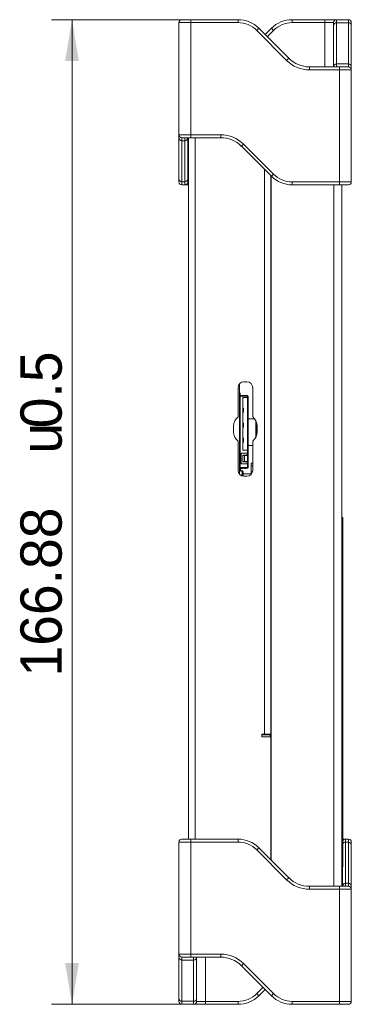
# Model space of a CAD drawing. Header units: millimetres. Extents: x 0 to 841, y 0 to 594.
# Tile 9 of 17: x 389 to 445, y 175 to 342. Entities that reach past the tile are written whole.
import ezdxf
from ezdxf.enums import TextEntityAlignment as Align

# ---------------------------------------------------------------- set-up
doc = ezdxf.new("R2010")
doc.units = ezdxf.units.MM
doc.layers.get('0').update_dxf_attribs({"lineweight": 18})
for name, color, linetype, lineweight in [('____.STEP', 7, 'Continuous', 18), ('BX三合一钣', 7, 'Continuous', 18), ('BX三合一钣4', 7, 'Continuous', 18), ('BX三合一钣金-', 7, 'Continuous', 18), ('COMPOUND-23.STEP', 7, 'Continuous', 18), ('COMPOUND-36.STEP', 7, 'Continuous', 18), ('COMPOUND-38.STEP', 7, 'Continuous', 18), ('COMPOUND-40.STEP', 7, 'Continuous', 18), ('D__模块盒子等小型装配体_NX', 7, 'Continuous', 18), ('Default', 7, 'Continuous', 18), ('E200_R4_MID_V5.S', 7, 'Continuous', 18), ('ID4143', 7, 'Continuous', 18)]:
    doc.layers.add(name, color=color, linetype=linetype, lineweight=lineweight)
doc.styles.add('SEACAD_Arial', font='txt', dxfattribs={"width": 0.7})
doc.styles.add('SEACAD_Solid_Edge_ANSI1_Symbols', font='txt')
doc.dimstyles.new('国标', dxfattribs={"dimtxt": 7, "dimasz": 7, "dimexe": 3.5, "dimexo": 3.5, "dimgap": 1.75, "dimtad": 1, "dimdsep": 46, "dimtxsty": 'SEACAD_Arial', "dimblk": '_CAXARROW', "dimcen": 3.5, "dimdle": 14, "dimadec": 1, "dimazin": 0, "dimtfac": 0.5, "dimtdec": 3, "dimtmove": 0, "dimatfit": 3, "dimfxl": 1, "dimtolj": 1, "dimarcsym": 0})

# ---------------------------------------------------------------- blocks, each defined once
blk = doc.blocks.new('SE3')
at = {"layer": '____.STEP', "color": 7, "linetype": 'Continuous'}
blk.add_line((15.48, 45.8), (15.48, 45.36), dxfattribs=at)
at = {"layer": 'BX三合一钣', "color": 7, "linetype": 'Continuous'}
for p, q in [((15.64, 140.39), (15.64, 24.45)), ((26.26, 138.88), (26.26, 20)), ((27.64, 138.88), (27.64, 20))]:
    blk.add_line(p, q, dxfattribs=at)
at = {"layer": 'BX三合一钣4', "color": 7, "linetype": 'Continuous'}
for p, q in [((1.6, 28), (1.6, 146.88)), ((2.78, 28), (2.78, 146.88)), ((14.52, 45.8), (14.52, 141.51)), ((15.6, 45.8), (15.6, 140.43)), ((11.52, 105.5), (11.02, 105.5)), ((10.02, 104.5), (10.02, 99.56)), ((12.52, 99.56), (12.52, 104.5)), ((9.27, 98), (9.27, 97)), ((13.27, 97), (13.27, 98)), ((10.02, 95.44), (10.02, 90.5)), ((12.52, 90.5), (12.52, 95.44)), ((11.02, 89.5), (11.52, 89.5)), ((14.52, 45.8), (14.08, 45.8)), ((14.08, 45.8), (14.08, 45.36)), ((14.52, 45.7), (14.08, 45.7)), ((14.08, 45.36), (15.6, 45.36)), ((14.52, 45.8), (14.52, 45.7)), ((15.6, 45.8), (14.52, 45.8)), ((14.52, 45.7), (14.72, 45.7)), ((14.72, 45.8), (14.72, 45.7)), ((15.48, 45.7), (14.72, 45.7)), ((15.6, 45.8), (15.64, 45.8)), ((15.6, 24.49), (15.6, 45.36))]:
    blk.add_line(p, q, dxfattribs=at)
for centre, radius, start, end in [((11.02, 104.5), 1, 90, 180), ((11.52, 104.5), 1, 0, 90), ((11.27, 98), 2, 128.6822, 180), ((11.27, 98), 2, 0, 51.3178), ((11.27, 97), 2, 180, 231.3178), ((11.27, 97), 2, 308.6822, 360), ((11.02, 90.5), 1, 180, 270), ((11.52, 90.5), 1, 270, 0)]:
    blk.add_arc(centre, radius, start, end, dxfattribs=at)
at = {"layer": 'BX三合一钣金-', "color": 7, "linetype": 'Continuous'}
for p, q in [((2, 166.38), (0, 166.38)), ((0, 147.38), (0, 166.38)), ((0.5, 166.88), (2, 166.88)), ((2, 166.88), (2, 166.38)), ((2, 166.88), (10.02, 166.88)), ((10.02, 166.38), (2, 166.38)), ((2, 166.38), (2, 147.38)), ((10.02, 166.88), (10.02, 166.38)), ((13.55, 165.42), (13.2, 165.06)), ((13.55, 165.42), (18.63, 160.34)), ((14.62, 164.35), (15.69, 165.42)), ((15.69, 165.42), (16.04, 165.06)), ((19.22, 166.88), (19.22, 166.38)), ((19.22, 166.88), (24.74, 166.88)), ((24.74, 166.38), (19.22, 166.38)), ((24.74, 166.88), (24.74, 166.38)), ((24.74, 166.88), (26.74, 166.88)), ((26.24, 166.38), (24.74, 166.38)), ((24.74, 158.88), (24.74, 166.38)), ((26.24, 165.87), (26.24, 166.38)), ((26.24, 158.91), (26.24, 165.87)), ((26.74, 166.88), (26.74, 166.36)), ((26.74, 166.88), (28.74, 166.88)), ((26.74, 166.36), (26.74, 159.4)), ((28.74, 166.36), (26.74, 166.36)), ((28.74, 166.36), (28.74, 166.88)), ((28.74, 159.4), (28.74, 166.36)), ((29.24, 166.38), (29.24, 165.87)), ((29.24, 165.87), (29.24, 158.91)), ((18.27, 159.99), (13.2, 165.06)), ((16.04, 165.06), (14.97, 164)), ((18.63, 160.34), (18.27, 159.99)), ((22.16, 158.88), (22.16, 158.38)), ((22.16, 158.88), (27.24, 158.88)), ((26.24, 158.88), (26.24, 158.91)), ((26.74, 159.4), (26.74, 158.88)), ((26.74, 159.4), (28.74, 159.4)), ((27.24, 158.88), (27.24, 158.38)), ((27.24, 158.88), (28.74, 158.88)), ((28.74, 158.88), (28.74, 159.4)), ((29.24, 158.91), (29.24, 158.38)), ((27.24, 158.38), (22.16, 158.38)), ((29.24, 158.38), (27.24, 158.38)), ((27.24, 139.38), (27.24, 158.38)), ((29.24, 158.38), (29.24, 139.38)), ((0, 147.38), (2, 147.38)), ((0, 146.85), (0, 147.38)), ((2, 146.88), (0.5, 146.88)), ((0.5, 146.88), (0.5, 146.36)), ((1, 146.36), (1, 146.88)), ((1.5, 146.88), (1.5, 146.85)), ((2, 147.38), (2, 146.88)), ((2, 147.38), (7.08, 147.38)), ((7.08, 146.88), (2, 146.88)), ((7.08, 147.38), (7.08, 146.88)), ((0, 139.89), (0, 146.85)), ((0.5, 146.36), (0.5, 139.4)), ((1, 146.36), (0.5, 146.36)), ((1, 139.4), (1, 146.36)), ((1.5, 146.85), (1.5, 139.89)), ((10.97, 145.77), (10.61, 145.42)), ((15.69, 140.34), (10.61, 145.42)), ((10.97, 145.77), (16.04, 140.7)), ((16.04, 140.7), (15.69, 140.34)), ((0, 139.38), (0, 139.89)), ((0.5, 139.4), (0.5, 138.88)), ((0.5, 139.4), (1, 139.4)), ((1, 138.88), (0.5, 138.88)), ((1, 138.88), (1, 139.4)), ((1.6, 138.88), (1, 138.88)), ((1.5, 139.89), (1.5, 139.38)), ((1.5, 139.38), (1.6, 139.38)), ((19.22, 139.38), (19.22, 138.88)), ((19.22, 139.38), (27.24, 139.38)), ((27.24, 138.88), (19.22, 138.88)), ((27.24, 139.38), (29.24, 139.38)), ((27.24, 139.38), (27.24, 138.88)), ((28.74, 138.88), (27.24, 138.88)), ((2, 27.5), (0, 27.5)), ((0, 8.5), (0, 27.5)), ((0.5, 28), (2, 28)), ((2, 28), (2, 27.5)), ((2, 28), (10.02, 28)), ((10.02, 27.5), (2, 27.5)), ((2, 27.5), (2, 8.5)), ((10.02, 28), (10.02, 27.5)), ((27.79, 28), (28.24, 28)), ((28.24, 28), (28.24, 27.48)), ((28.24, 28), (28.74, 28)), ((28.24, 27.48), (28.24, 20.52)), ((28.74, 27.48), (28.24, 27.48)), ((28.74, 27.48), (28.74, 28)), ((28.74, 20.52), (28.74, 27.48)), ((29.24, 27.5), (29.24, 26.99)), ((29.24, 26.99), (29.24, 20.03)), ((13.55, 26.54), (13.2, 26.18)), ((18.27, 21.11), (13.2, 26.18)), ((13.55, 26.54), (18.63, 21.46)), ((27.74, 20.03), (27.74, 23.3)), ((18.63, 21.46), (18.27, 21.11)), ((27.74, 20), (27.74, 20.03)), ((28.24, 20.52), (28.24, 20)), ((28.24, 20.52), (28.74, 20.52)), ((28.74, 20), (28.74, 20.52)), ((29.24, 20.03), (29.24, 19.5)), ((22.16, 20), (22.16, 19.5)), ((22.16, 20), (27.24, 20)), ((27.24, 19.5), (22.16, 19.5)), ((27.24, 20), (27.24, 19.5)), ((27.24, 20), (28.74, 20)), ((29.24, 19.5), (27.24, 19.5)), ((27.24, 0.5), (27.24, 19.5)), ((29.24, 19.5), (29.24, 0.5)), ((0, 8.5), (2, 8.5)), ((0, 7.97), (0, 8.5)), ((2, 8.5), (2, 8)), ((2, 8.5), (7.08, 8.5)), ((7.08, 8.5), (7.08, 8)), ((0, 1.01), (0, 7.97)), ((2, 8), (0.5, 8)), ((0.5, 8), (0.5, 7.48)), ((0.5, 7.48), (0.5, 0.52)), ((2.5, 7.48), (0.5, 7.48)), ((7.08, 8), (2, 8)), ((2.5, 7.48), (2.5, 8)), ((2.5, 0.52), (2.5, 7.48)), ((3, 8), (3, 7.97)), ((3, 7.97), (3, 1.01)), ((4.5, 8), (4.5, 0.5)), ((10.97, 6.89), (10.61, 6.54)), ((10.97, 6.89), (16.04, 1.82)), ((15.69, 1.46), (10.61, 6.54)), ((13.2, 1.82), (14.27, 2.88)), ((13.2, 1.82), (13.55, 1.46)), ((14.62, 2.53), (13.55, 1.46)), ((16.04, 1.82), (15.69, 1.46)), ((0, 0.5), (0, 1.01)), ((0.5, 0.52), (0.5, 0)), ((0.5, 0.52), (2.5, 0.52)), ((2.5, 0), (0.5, 0)), ((2.5, 0), (2.5, 0.52)), ((4.5, 0), (2.5, 0)), ((3, 1.01), (3, 0.5)), ((3, 0.5), (4.5, 0.5)), ((4.5, 0.5), (4.5, 0)), ((4.5, 0.5), (10.02, 0.5)), ((10.02, 0), (4.5, 0)), ((10.02, 0.5), (10.02, 0)), ((19.22, 0.5), (19.22, 0)), ((19.22, 0.5), (27.24, 0.5)), ((27.24, 0), (19.22, 0)), ((27.24, 0.5), (29.24, 0.5)), ((27.24, 0.5), (27.24, 0)), ((28.74, 0), (27.24, 0))]:
    blk.add_line(p, q, dxfattribs=at)
for centre, radius, start, end in [((0.5, 166.38), 0.5, 90, 180), ((10.02, 161.88), 5, 45, 90), ((10.02, 161.88), 4.5, 45, 90), ((19.22, 161.88), 5, 90, 135), ((19.22, 161.88), 4.5, 90, 135), ((26.74, 166.38), 0.5, 90, 180), ((28.74, 166.38), 0.5, 0, 90), ((22.16, 163.88), 5, 225, 270), ((22.16, 163.88), 5.5, 225, 270), ((28.74, 158.38), 0.5, 0, 90), ((0.5, 147.38), 0.5, 180, 270), ((7.08, 141.88), 5.5, 45, 90), ((7.08, 141.88), 5, 45, 90), ((19.22, 143.88), 5, 225, 270), ((19.22, 143.88), 4.5, 225, 270), ((0.5, 139.38), 0.5, 180, 270), ((1, 139.38), 0.5, 270, 0), ((28.74, 139.38), 0.5, 270, 0), ((0.5, 27.5), 0.5, 90, 180), ((10.02, 23), 5, 45, 90), ((10.02, 23), 4.5, 45, 90), ((28.24, 27.5), 0.5, 90, 154.1581), ((28.74, 27.5), 0.5, 0, 90), ((22.16, 25), 5.5, 225, 270), ((22.16, 25), 5, 225, 270), ((28.74, 19.5), 0.5, 0, 90), ((0.5, 8.5), 0.5, 180, 270), ((7.08, 3), 5.5, 45, 90), ((7.08, 3), 5, 45, 90), ((10.02, 5), 4.5, 270, 315), ((19.22, 5), 4.5, 225, 270), ((0.5, 0.5), 0.5, 180, 270), ((2.5, 0.5), 0.5, 270, 0), ((10.02, 5), 5, 270, 315), ((19.22, 5), 5, 225, 270), ((28.74, 0.5), 0.5, 270, 0)]:
    blk.add_arc(centre, radius, start, end, dxfattribs=at)
for centre, start_param, end_param in [((26.74, 165.87), 4.712389, 6.283185), ((28.74, 165.87), 3.141593, 4.712389), ((26.74, 158.91), 4.712389, 6.283185), ((28.74, 158.91), 3.141593, 4.712389), ((0.5, 146.85), 0, 1.570796), ((1, 146.85), 1.570796, 3.141593), ((0.5, 139.89), 0, 1.570796), ((1, 139.89), 1.570796, 3.141593), ((28.24, 26.99), 4.712389, 5.832158), ((28.74, 26.99), 3.141593, 4.712389), ((28.24, 20.03), 4.712389, 6.283185), ((28.74, 20.03), 3.141593, 4.712389), ((0.5, 7.97), 0, 1.570796), ((2.5, 7.97), 1.570796, 3.141593), ((0.5, 1.01), 0, 1.570796), ((2.5, 1.01), 1.570796, 3.141593)]:
    blk.add_ellipse(centre, major_axis=(-0.5, 0), ratio=0.979086, start_param=start_param, end_param=end_param, dxfattribs=at)
at = {"layer": 'COMPOUND-23.STEP', "color": 7, "linetype": 'Continuous'}
for p, q in [((10.28, 91.44), (10.38, 91.44)), ((10.72, 90.29), (10.41, 90.4)), ((10.43, 90.59), (10.43, 90.81)), ((10.77, 90.43), (10.46, 90.54)), ((10.75, 89.69), (10.75, 90.24)), ((10.9, 89.89), (10.9, 90.24)), ((10.44, 89.69), (10.9, 89.69)), ((12.31, 89.89), (10.9, 89.89)), ((10.9, 89.89), (10.9, 89.51))]:
    blk.add_line(p, q, dxfattribs=at)
for centre, radius, start, end in [((10.48, 90.59), 0.2, 180, 250), ((10.48, 90.59), 0.05, 180, 250), ((10.7, 90.24), 0.05, 0, 70), ((10.7, 90.24), 0.2, 0, 70)]:
    blk.add_arc(centre, radius, start, end, dxfattribs=at)
at = {"layer": 'COMPOUND-36.STEP', "color": 7, "linetype": 'Continuous'}
for p, q in [((10.28, 96.3), (10.29, 96.3)), ((10.29, 96.21), (10.28, 96.3)), ((10.29, 96.3), (10.29, 96.31)), ((10.29, 96.31), (10.37, 96.31)), ((10.29, 96.3), (10.3, 96.21)), ((10.37, 96.3), (10.29, 96.3)), ((10.29, 96.21), (10.3, 96.21)), ((10.3, 96.21), (10.38, 96.22)), ((10.33, 94.76), (10.33, 95.26)), ((10.37, 96.3), (10.37, 96.31)), ((10.37, 96.3), (10.38, 96.3)), ((10.38, 96.22), (10.37, 96.3)), ((10.37, 95.26), (10.37, 94.76)), ((10.38, 96.22), (10.38, 96.22)), ((10.28, 93.52), (10.29, 93.61)), ((10.28, 93.52), (10.29, 93.52)), ((10.28, 93.52), (10.29, 93.52)), ((10.29, 93.61), (10.3, 93.6)), ((10.3, 93.6), (10.29, 93.52)), ((10.29, 93.51), (10.29, 93.52)), ((10.29, 93.52), (10.37, 93.52)), ((10.37, 93.51), (10.29, 93.51)), ((10.38, 93.6), (10.3, 93.6)), ((10.33, 94.23), (10.33, 94.31)), ((10.37, 94.23), (10.33, 94.23)), ((10.37, 94.31), (10.37, 94.23)), ((10.37, 94.23), (10.38, 94.23)), ((10.38, 94.18), (10.37, 94.18)), ((10.37, 93.52), (10.38, 93.6)), ((10.37, 93.51), (10.37, 93.52)), ((10.37, 93.52), (10.37, 93.51)), ((10.38, 93.51), (10.37, 93.52)), ((10.37, 93.51), (10.37, 93.51)), ((10.38, 93.6), (10.38, 93.6)), ((10.38, 93.52), (10.38, 93.51))]:
    blk.add_line(p, q, dxfattribs=at)
for centre, radius, start, end in [((10.29, 96.3), 0.01, 94, 180), ((10.54, 96.23), 0.25, 184, 231.589), ((10.54, 96.23), 0.24, 184, 229.6702), ((10.54, 96.23), 0.16, 184, 193.8851), ((10.29, 93.52), 0.01, 180, 266), ((10.54, 93.59), 0.25, 128.411, 176), ((10.54, 93.59), 0.24, 130.3298, 176), ((10.38, 94.23), 0.05, 180, 258.6901), ((10.37, 93.52), 0.01, 270, 356), ((10.54, 93.59), 0.16, 166.1149, 176)]:
    blk.add_arc(centre, radius, start, end, dxfattribs=at)
blk.add_ellipse((10.38, 94.23), major_axis=(0.0098, 0.049), ratio=0.19245, start_param=1.609267, end_param=3.141593, dxfattribs=at)
at = {"layer": 'COMPOUND-38.STEP', "color": 7, "linetype": 'Continuous'}
for p, q in [((10.28, 103.56), (10.38, 103.56)), ((10.28, 103.56), (10.38, 103.56)), ((10.38, 103.26), (10.38, 103.56)), ((10.28, 103.26), (10.38, 103.26)), ((10.38, 102.06), (10.28, 102.06)), ((10.38, 103.09), (10.38, 103.06)), ((11.65, 103.06), (10.38, 103.06)), ((10.38, 103.06), (10.38, 90.96)), ((10.39, 103.21), (10.83, 103.21)), ((10.48, 103.16), (11.55, 103.16)), ((10.83, 103.21), (10.83, 103.16)), ((10.83, 102.86), (10.83, 93.91)), ((11.65, 102.86), (10.83, 102.86)), ((11.13, 103.21), (11.13, 103.16)), ((11.65, 102.86), (11.65, 103.06)), ((11.65, 102.86), (11.65, 93.91)), ((11.72, 93.4), (11.72, 103.06)), ((11.75, 102.96), (11.75, 91.06)), ((10.38, 101.61), (10.28, 101.61)), ((10.38, 100.79), (10.28, 100.79)), ((10.38, 100.34), (10.28, 100.34)), ((10.87, 101.02), (10.83, 101.02)), ((10.87, 100.37), (10.83, 100.37)), ((10.94, 101.02), (10.87, 101.02)), ((10.87, 100.37), (10.87, 101.02)), ((10.94, 100.37), (10.87, 100.37)), ((10.94, 100.37), (10.94, 101.02)), ((10.38, 99.52), (10.28, 99.52)), ((10.38, 99.07), (10.28, 99.07)), ((10.87, 98.48), (10.83, 98.48)), ((10.94, 98.48), (10.87, 98.48)), ((10.87, 97.83), (10.87, 98.48)), ((10.94, 97.83), (10.94, 98.48)), ((11.75, 99.82), (11.75, 99.82)), ((11.75, 99.76), (11.75, 99.76)), ((11.75, 99.64), (11.75, 99.64)), ((11.75, 99.5), (11.75, 99.5)), ((11.75, 99.36), (11.75, 99.22)), ((11.75, 99.36), (11.75, 99.36)), ((11.75, 99.21), (11.75, 99.21)), ((11.75, 99.16), (11.75, 99.08)), ((11.75, 99.16), (11.75, 99.16)), ((11.75, 99.08), (11.75, 99.08)), ((11.75, 98.95), (11.75, 98.95)), ((11.75, 98.73), (11.75, 98.62)), ((11.75, 98.73), (11.75, 98.73)), ((11.75, 98.62), (11.75, 98.62)), ((11.75, 98.61), (11.75, 98.61)), ((11.75, 98.59), (11.75, 98.59)), ((11.75, 98.58), (11.75, 98.58)), ((11.75, 98.55), (11.75, 98.55)), ((11.75, 98.5), (11.75, 98.48)), ((11.75, 98.5), (11.75, 98.5)), ((11.75, 98.5), (11.75, 98.5)), ((11.75, 98.5), (11.75, 98.5)), ((11.75, 98.48), (11.75, 98.48)), ((11.75, 98.46), (11.75, 98.46)), ((10.37, 98.25), (10.28, 98.25)), ((10.38, 97.8), (10.28, 97.8)), ((10.38, 96.98), (10.28, 96.98)), ((10.87, 97.83), (10.83, 97.83)), ((10.94, 97.83), (10.87, 97.83)), ((11.75, 98.44), (11.75, 98.44)), ((11.75, 98.4), (11.75, 98.4)), ((11.75, 98.36), (11.75, 98.36)), ((11.75, 98.34), (11.75, 98.34)), ((11.75, 98.33), (11.75, 98.31)), ((11.75, 98.33), (11.75, 98.33)), ((11.75, 98.33), (11.75, 98.33)), ((11.75, 98.31), (11.75, 98.31)), ((11.75, 98.26), (11.75, 98.19)), ((11.75, 98.26), (11.75, 98.26)), ((11.75, 98.19), (11.75, 98.19)), ((11.75, 98.16), (11.75, 98.05)), ((11.75, 98.16), (11.75, 98.16)), ((11.75, 98.05), (11.75, 98.05)), ((11.75, 98.05), (11.75, 98.02)), ((11.75, 98.05), (11.75, 98.05)), ((11.75, 98.05), (11.75, 98.05)), ((11.75, 98.02), (11.75, 98.02)), ((11.75, 98.02), (11.75, 97.96)), ((11.75, 97.96), (11.75, 97.96)), ((11.75, 97.88), (11.75, 97.88)), ((11.75, 97.85), (11.75, 97.85)), ((11.75, 97.84), (11.75, 97.81)), ((11.75, 97.84), (11.75, 97.84)), ((11.75, 97.81), (11.75, 97.79)), ((11.75, 97.81), (11.75, 97.81)), ((11.75, 97.79), (11.75, 97.71)), ((11.75, 97.79), (11.75, 97.79)), ((11.75, 97.71), (11.75, 97.69)), ((11.75, 97.71), (11.75, 97.71)), ((11.75, 97.69), (11.75, 97.66)), ((11.75, 97.69), (11.75, 97.69)), ((11.75, 97.66), (11.75, 97.66)), ((10.38, 96.53), (10.28, 96.53)), ((10.38, 95.71), (10.28, 95.71)), ((10.38, 95.26), (10.28, 95.26)), ((10.87, 95.94), (10.83, 95.94)), ((10.87, 95.29), (10.83, 95.29)), ((10.94, 95.94), (10.87, 95.94)), ((10.87, 95.29), (10.87, 95.94)), ((10.94, 95.29), (10.87, 95.29)), ((10.94, 95.29), (10.94, 95.94)), ((10.38, 94.76), (10.28, 94.76)), ((10.38, 94.31), (10.28, 94.31)), ((11.65, 93.91), (10.83, 93.91)), ((11.65, 93.4), (11.65, 93.91)), ((11.55, 93.4), (10.57, 93.4)), ((10.57, 93.4), (10.57, 91.6)), ((10.82, 93), (10.82, 93.08)), ((10.82, 93.08), (11.55, 93.08)), ((11.15, 93), (10.82, 93)), ((10.82, 93), (10.82, 92)), ((10.82, 92), (11.15, 92)), ((10.82, 91.93), (10.82, 92)), ((11.55, 91.93), (10.82, 91.93)), ((11.15, 93), (11.65, 93)), ((11.15, 92), (11.15, 93)), ((11.65, 92), (11.15, 92)), ((11.55, 93.4), (11.72, 93.4)), ((11.55, 93.08), (11.55, 93.4)), ((11.72, 93.08), (11.55, 93.08)), ((11.55, 91.93), (11.72, 91.93)), ((11.55, 91.6), (11.55, 91.93)), ((11.65, 93), (11.65, 93.08)), ((11.65, 93), (11.65, 92)), ((11.65, 91.93), (11.65, 92)), ((11.72, 91.93), (11.72, 93.08)), ((10.38, 90.76), (10.28, 90.76)), ((10.28, 90.47), (10.38, 90.47)), ((10.28, 90.47), (10.38, 90.47)), ((10.38, 90.94), (10.38, 90.96)), ((11.65, 90.96), (10.38, 90.96)), ((10.38, 90.76), (10.38, 90.47)), ((10.88, 90.81), (10.39, 90.81)), ((10.48, 90.86), (11.55, 90.86)), ((10.57, 91.6), (11.55, 91.6)), ((10.88, 90.81), (10.88, 90.86)), ((11.13, 90.81), (11.13, 90.86)), ((11.72, 91.6), (11.55, 91.6)), ((11.65, 90.96), (11.65, 91.6)), ((11.72, 90.96), (11.72, 91.6))]:
    blk.add_line(p, q, dxfattribs=at)
for centre, radius, start, end in [((10.48, 103.26), 0.2, 180, 270), ((10.48, 103.26), 0.1, 180, 270), ((11.55, 102.96), 0.2, 30, 90), ((11.55, 102.96), 0.2, 0, 30), ((10.48, 90.76), 0.2, 90, 180), ((10.48, 90.76), 0.1, 90, 180), ((11.55, 91.06), 0.2, 270, 330), ((11.55, 91.06), 0.2, 330, 360)]:
    blk.add_arc(centre, radius, start, end, dxfattribs=at)
blk.add_open_spline([(11.35, 103.16), (11.25, 103.19), (11.13, 103.21)], degree=2, dxfattribs=at)
blk.add_open_spline([(11.13, 90.81), (11.27, 90.83), (11.38, 90.86), (11.38, 90.86), (11.39, 90.86)], degree=2, knots=[0, 0, 0, 0.2588262, 0.2588262, 0.2631221, 0.2631221, 0.2631221], dxfattribs=at)
at = {"layer": 'COMPOUND-40.STEP', "color": 7, "linetype": 'Continuous'}
for p, q in [((10.28, 105.17), (10.28, 89.83)), ((15.6, 44.57), (15.64, 44.57))]:
    blk.add_line(p, q, dxfattribs=at)
at = {"layer": 'D__模块盒子等小型装配体_NX', "color": 7, "linetype": 'Continuous'}
for p, q in [((10.38, 100.21), (10.28, 100.21)), ((10.38, 99.67), (10.28, 99.8)), ((12.86, 99.21), (11.75, 99.21)), ((13.07, 98.87), (13.07, 96.13)), ((13.08, 98.85), (13.08, 96.15)), ((13.18, 98.59), (13.18, 96.41)), ((13.26, 98.21), (13.18, 98.21)), ((10.34, 94.19), (10.28, 94.11)), ((10.28, 93.71), (10.32, 93.71)), ((12.52, 94.71), (11.75, 94.71))]:
    blk.add_line(p, q, dxfattribs=at)
at = {"layer": 'E200_R4_MID_V5.S', "color": 7, "linetype": 'Continuous'}
for p, q in [((12.52, 91.73), (12.28, 91.73)), ((12.28, 89.89), (12.28, 91.73)), ((12.28, 91.29), (12.52, 91.29)), ((12.28, 90.23), (12.48, 90.23))]:
    blk.add_line(p, q, dxfattribs=at)
at = {"layer": 'ID4143', "color": 7, "linetype": 'Continuous'}
for p, q in [((27.79, 82.5), (27.64, 82.5)), ((27.79, 82.5), (27.79, 80.5)), ((27.79, 80.5), (27.64, 80.5)), ((27.79, 25.3), (27.79, 80.5)), ((27.64, 25.3), (27.79, 25.3)), ((27.79, 25.3), (27.79, 23.3)), ((27.64, 23.3), (27.79, 23.3))]:
    blk.add_line(p, q, dxfattribs=at)
blk = doc.blocks.new('*X9')
at = {"layer": 'Default', "linetype": 'Continuous'}
for points in [[(396.76, 334.78), (399.09, 334.78), (397.93, 341.78)], [(396.76, 181.9), (397.93, 174.9), (399.09, 181.9)]]:
    blk.add_hatch(color=7, dxfattribs=at).paths.add_polyline_path(points, flags=0)
at = {"layer": 'Default', "color": 7, "linetype": 'Continuous'}
for p, q in [((422.58, 341.78), (394.43, 341.78)), ((397.93, 341.78), (397.93, 174.9)), ((419.82, 174.9), (394.43, 174.9))]:
    blk.add_line(p, q, dxfattribs=at)
for s, style, p in [('u', 'SEACAD_Solid_Edge_ANSI1_Symbols', (389.18, 268.23)), ('166.88', 'SEACAD_Arial', (389.18, 230.46))]:
    blk.add_text(s, height=7, rotation=90, dxfattribs=dict(at, style=style)).set_placement(p, align=Align.TOP_LEFT)
at = {"layer": 'Default', "color": 7, "linetype": 'Continuous', "insert": (389.18, 272.53), "char_height": 7, "width": 25.5884, "attachment_point": 1, "rotation": 90, "style": 'SEACAD_Arial'}
blk.add_mtext('{\\W1;0.5}', dxfattribs=at)
blk = doc.blocks.new('_CAXARROW')
blk.add_hatch(color=0).paths.add_polyline_path([(0, 0), (-1, 0.125), (-1, -0.125)], flags=0)

msp = doc.modelspace()

# ---------------------------------------------------------------- block references
at = {"layer": 'Default', "color": 7}
msp.add_blockref('SE3', (416.062, 174.899), dxfattribs=at)

# ---------------------------------------------------------------- dimensions: what is measured, and where the dimension line sits
at = {"layer": 'Default', "color": 7, "linetype": 'Continuous'}
dim = msp.add_linear_dim(base=(397.926, 174.899), p1=(426.081, 341.779), p2=(423.322, 174.899), angle=90, text='<> %%P0.5', dimstyle='国标', override={"dimsah": 1}, dxfattribs=at)
dim.commit()
dim.dimension.update_dxf_attribs({"geometry": '*X9', "text_midpoint": (397.926, 258.339), "dimtype": 160})

doc.saveas('drawing.dxf')
